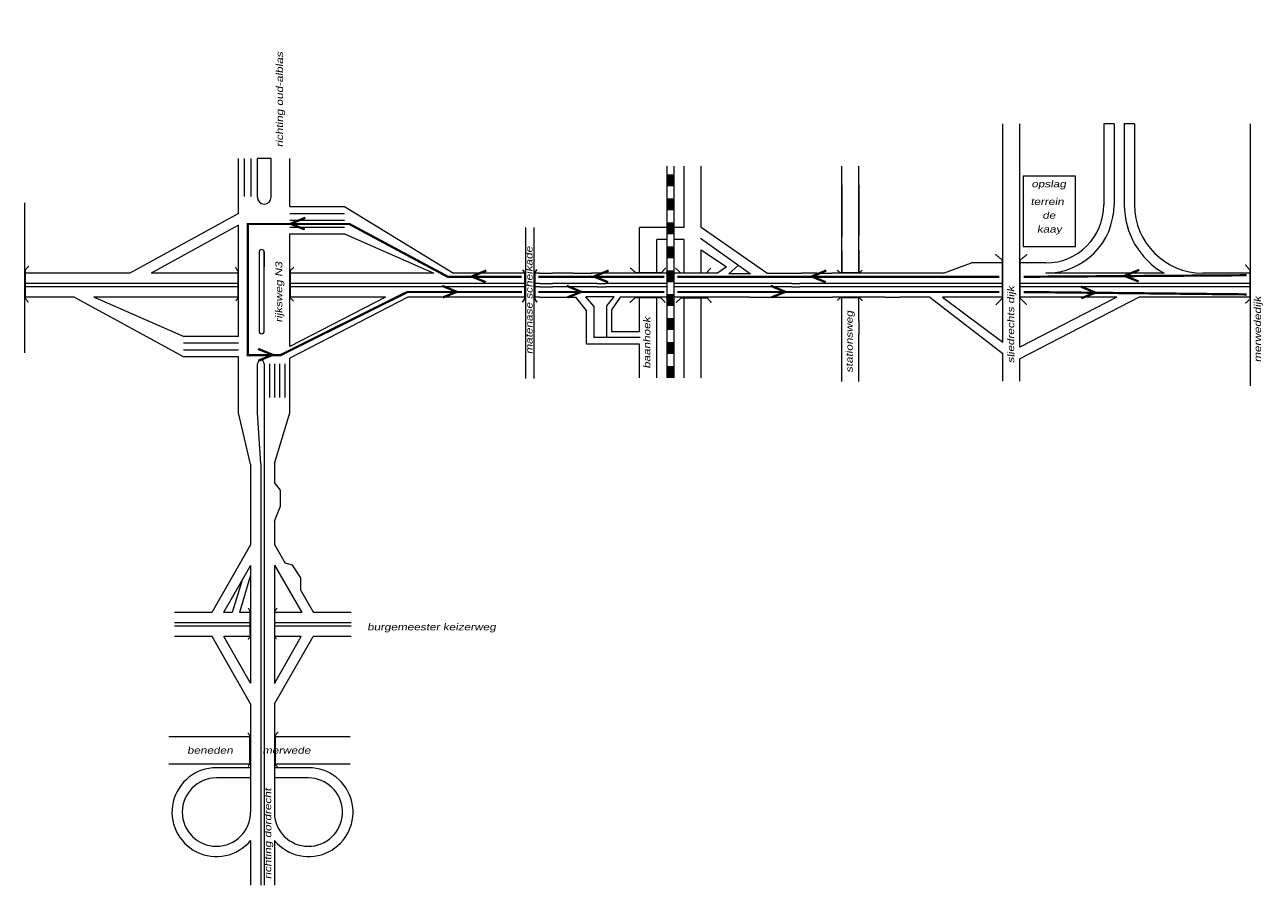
# Model space of a CAD drawing. Header units: metres. Extents: x 534 to 2631, y -2348 to -1484.
# Tile 4 of 13: x 1304 to 1575, y -1979 to -1790. Entities that reach past the tile are written whole.
import ezdxf

# ---------------------------------------------------------------- set-up
doc = ezdxf.new("R2010")
doc.units = ezdxf.units.M
doc.layers.get('0').update_dxf_attribs({"lineweight": 0})
for name, color, linetype, lineweight in [('ROUTE', 1, 'Continuous', 0), ('STROOI', 7, 'Continuous', 0), ('Strooi WEL', 90, 'Continuous', 0), ('Text', 7, 'Continuous', 0)]:
    doc.layers.add(name, color=color, linetype=linetype, lineweight=lineweight)
doc.styles.add('ISO25', font='ARIALN.TTF', dxfattribs={"width": 1.5, "oblique": 10})

msp = doc.modelspace()

# ---------------------------------------------------------------- linework, layer by layer
at = {"ltscale": 0.5}
for p, q in [((1438.51, -1837.55), (1438.51, -1834.93)), ((1451.9, -1837.25), (1462.87, -1845.07)), ((1452.01, -1839.79), (1457.61, -1843.53)), ((1416.57, -1844.93), (1419.37, -1844.95)), ((1423.94, -1844.95), (1427.88, -1844.95)), ((1457.61, -1843.53), (1455.61, -1844.95)), ((1458.07, -1845.07), (1460.18, -1843.18)), ((1459.21, -1845.07), (1458.07, -1845.07)), ((1462.87, -1845.07), (1459.21, -1845.07)), ((1466.4, -1844.95), (1473.58, -1844.93)), ((1416.59, -1847.18), (1419.37, -1847.2)), ((1416.59, -1847.93), (1419.37, -1847.95)), ((1429.23, -1847.2), (1431.11, -1847.2)), ((1429.23, -1847.95), (1431.11, -1847.95)), ((1471.91, -1847.2), (1473.65, -1847.18)), ((1471.92, -1847.95), (1473.67, -1847.93)), ((1416.61, -1850.18), (1421.18, -1850.2)), ((1421.18, -1850.2), (1424.55, -1850.2)), ((1426.89, -1853.11), (1424.55, -1850.2)), ((1428.43, -1852.13), (1426.74, -1850.08)), ((1432.92, -1850.08), (1426.74, -1850.08)), ((1431.3, -1852.12), (1432.92, -1850.08)), ((1434.26, -1850.2), (1432.37, -1852.94)), ((1462.64, -1850.2), (1466.58, -1850.2)), ((1466.58, -1850.2), (1473.74, -1850.18)), ((1502.23, -1850.18), (1518.19, -1862.54)), ((1505, -1850.18), (1518.19, -1860.07)), ((1426.89, -1860.47), (1426.89, -1853.11)), ((1428.43, -1852.13), (1428.43, -1859.05)), ((1431.29, -1859.05), (1431.29, -1852.13)), ((1432.37, -1852.94), (1432.37, -1857.74)), ((1432.37, -1857.74), (1438.51, -1857.73)), ((1452.01, -1860.35), (1452.01, -1857.61)), ((1438.51, -1860.47), (1426.89, -1860.47)), ((1431.29, -1859.05), (1428.43, -1859.05)), ((1438.6, -1859.05), (1431.29, -1859.05))]:
    msp.add_line(p, q, dxfattribs=at)
at = {"color": 0, "ltscale": 0.5}
for p, q in [((1482.88, -1836.91), (1482.88, -1834.95)), ((1482.88, -1839.95), (1482.88, -1836.91)), ((1486.63, -1839.85), (1486.63, -1836.82)), ((1477.39, -1844.93), (1474.04, -1844.93)), ((1495.58, -1844.93), (1492.23, -1844.93)), ((1473.74, -1850.18), (1477.29, -1850.18)), ((1492.33, -1850.18), (1495.68, -1850.18)), ((1482.88, -1858.29), (1482.88, -1855.26)), ((1486.63, -1855.35), (1486.63, -1858.39))]:
    msp.add_line(p, q, dxfattribs=at)
at = {"layer": 'ROUTE'}
msp.add_line((1520.7, -1862.93), (1520.7, -1862.87), dxfattribs=at)
at = {"layer": 'STROOI', "color": 7}
for p, q in [((1518.19, -1843.87), (1518.19, -1812.14)), ((1521.94, -1843.87), (1521.94, -1812.14)), ((1540.38, -1812.14), (1540.38, -1829.93)), ((1542.63, -1812.14), (1540.38, -1812.14)), ((1542.63, -1812.14), (1542.63, -1829.93)), ((1544.88, -1812.14), (1544.88, -1829.93)), ((1547.13, -1812.14), (1544.88, -1812.14)), ((1547.13, -1812.14), (1547.13, -1829.93)), ((1572.59, -1844.93), (1572.59, -1812.14)), ((1350.51, -1831.83), (1350.51, -1819.75)), ((1351.79, -1828.08), (1351.79, -1819.75)), ((1353.3, -1828.08), (1353.3, -1819.75)), ((1354.64, -1828.25), (1354.64, -1819.75)), ((1357.64, -1819.75), (1354.64, -1819.75)), ((1357.64, -1828.25), (1357.64, -1819.75)), ((1361.76, -1830.31), (1361.76, -1819.75)), ((1444.51, -1821.46), (1444.51, -1867.88)), ((1446.01, -1821.46), (1446.01, -1867.88)), ((1448.26, -1834.93), (1448.26, -1821.46)), ((1452.01, -1834.93), (1452.01, -1821.46)), ((1482.88, -1836.91), (1482.88, -1821.41)), ((1486.63, -1836.82), (1486.63, -1821.41)), ((1482.88, -1825.54), (1482.88, -1836.91)), ((1486.63, -1825.54), (1486.63, -1836.82)), ((1522.69, -1823.67), (1522.69, -1839.06)), ((1534.18, -1823.67), (1522.69, -1823.67)), ((1534.18, -1839.06), (1534.18, -1823.67)), ((1303.62, -1862.41), (1303.62, -1829.47)), ((1361.76, -1830.31), (1373.74, -1830.31)), ((1361.76, -1831.81), (1373.74, -1831.81)), ((1373.74, -1830.31), (1397.7, -1844.93)), ((1350.51, -1831.83), (1326.63, -1844.93)), ((1350.51, -1834.4), (1331.31, -1844.93)), ((1350.51, -1858.8), (1350.51, -1834.4)), ((1361.76, -1833.31), (1373.74, -1833.31)), ((1361.76, -1834.81), (1373.74, -1834.81)), ((1361.76, -1836.31), (1373.74, -1836.31)), ((1361.76, -1861.05), (1361.76, -1836.31)), ((1373.74, -1836.31), (1393.38, -1844.93)), ((1413.53, -1868.06), (1413.53, -1834.87)), ((1415.4, -1868.06), (1415.4, -1834.87)), ((1448.26, -1834.93), (1438.51, -1834.93)), ((1466.4, -1844.95), (1452.01, -1834.93)), ((1438.51, -1843.89), (1438.51, -1837.55)), ((1444.51, -1837.55), (1442.26, -1837.55)), ((1442.26, -1843.89), (1442.26, -1837.55)), ((1448.26, -1837.55), (1446.01, -1837.55)), ((1448.26, -1843.89), (1448.26, -1837.55)), ((1452.01, -1843.89), (1452.01, -1839.79)), ((1482.88, -1844.93), (1482.88, -1839.95)), ((1482.88, -1839.95), (1482.88, -1845.02)), ((1486.63, -1844.93), (1486.63, -1839.85)), ((1486.63, -1839.85), (1486.63, -1845.02)), ((1522.69, -1839.06), (1534.18, -1839.06)), ((1355.01, -1840.3), (1355.01, -1857.66)), ((1356.14, -1857.66), (1356.14, -1840.3)), ((1356.14, -1840.3), (1356.14, -1843.54)), ((1505.22, -1844.93), (1511.32, -1842.68)), ((1518.19, -1842.68), (1511.32, -1842.68)), ((1527.63, -1842.68), (1521.94, -1842.68)), ((1326.63, -1844.93), (1303.62, -1844.93)), ((1350.51, -1844.93), (1331.31, -1844.93)), ((1393.38, -1844.93), (1361.76, -1844.93)), ((1413.53, -1844.93), (1397.7, -1844.93)), ((1416.57, -1844.93), (1415.4, -1844.93)), ((1423.94, -1844.95), (1419.37, -1844.95)), ((1455.62, -1844.95), (1427.88, -1844.95)), ((1429.23, -1844.95), (1427.88, -1844.95)), ((1442.18, -1844.95), (1431.11, -1844.95)), ((1438.51, -1844.95), (1438.51, -1843.89)), ((1442.26, -1844.95), (1442.26, -1843.89)), ((1448.26, -1844.95), (1448.26, -1843.89)), ((1452.01, -1844.95), (1452.01, -1843.89)), ((1473.58, -1844.93), (1474.04, -1844.93)), ((1477.39, -1844.93), (1480.68, -1844.93)), ((1492.23, -1844.93), (1480.68, -1844.93)), ((1505.22, -1844.93), (1495.58, -1844.93)), ((1518.19, -1860.07), (1518.19, -1843.87)), ((1521.94, -1861.19), (1521.94, -1843.87)), ((1553.62, -1844.93), (1527.63, -1844.93)), ((1572.59, -1844.93), (1562.13, -1844.93)), ((1572.59, -1869.66), (1572.59, -1844.93)), ((1350.51, -1847.18), (1303.62, -1847.18)), ((1350.51, -1847.93), (1303.62, -1847.93)), ((1383.86, -1847.18), (1361.76, -1847.18)), ((1383.86, -1847.93), (1361.76, -1847.93)), ((1413.53, -1847.18), (1383.4, -1847.18)), ((1413.53, -1847.93), (1383.4, -1847.93)), ((1416.59, -1847.18), (1415.4, -1847.18)), ((1416.59, -1847.93), (1415.4, -1847.93)), ((1429.23, -1847.2), (1419.37, -1847.2)), ((1429.23, -1847.95), (1419.37, -1847.95)), ((1444.51, -1847.2), (1431.11, -1847.2)), ((1444.51, -1847.95), (1431.11, -1847.95)), ((1464.7, -1847.2), (1446.01, -1847.2)), ((1464.7, -1847.95), (1446.01, -1847.95)), ((1471.91, -1847.2), (1464.25, -1847.2)), ((1471.92, -1847.95), (1464.25, -1847.95)), ((1518.19, -1847.18), (1473.65, -1847.18)), ((1518.19, -1847.93), (1473.67, -1847.93)), ((1529.15, -1847.18), (1521.94, -1847.18)), ((1529.17, -1847.93), (1521.94, -1847.93)), ((1572.59, -1847.18), (1528.45, -1847.18)), ((1572.59, -1847.93), (1528.45, -1847.93)), ((1314.44, -1850.18), (1303.62, -1850.18)), ((1338.39, -1863.3), (1314.44, -1850.18)), ((1350.51, -1850.18), (1318.76, -1850.18)), ((1338.39, -1858.8), (1318.76, -1850.18)), ((1382.76, -1850.18), (1361.76, -1861.05)), ((1382.76, -1850.18), (1361.76, -1850.18)), ((1387.66, -1850.18), (1361.76, -1863.58)), ((1413.53, -1850.18), (1387.65, -1850.18)), ((1416.61, -1850.18), (1415.4, -1850.18)), ((1462.64, -1850.2), (1434.26, -1850.2)), ((1442, -1850.2), (1434.26, -1850.2)), ((1438.51, -1857.73), (1438.51, -1850.2)), ((1442.26, -1867.88), (1442.26, -1850.2)), ((1448.26, -1867.88), (1448.26, -1850.2)), ((1452.01, -1857.61), (1452.01, -1850.2)), ((1473.74, -1850.18), (1473.94, -1850.18)), ((1477.29, -1850.18), (1480.85, -1850.18)), ((1492.33, -1850.18), (1480.85, -1850.18)), ((1482.88, -1855.26), (1482.88, -1850.18)), ((1486.63, -1855.35), (1486.63, -1850.18)), ((1502.23, -1850.18), (1495.68, -1850.18)), ((1518.19, -1850.18), (1505, -1850.18)), ((1529.21, -1850.18), (1521.94, -1850.18)), ((1548.12, -1850.18), (1521.94, -1863.73)), ((1543.22, -1850.18), (1521.94, -1861.19)), ((1543.22, -1850.18), (1528.45, -1850.18)), ((1572.59, -1850.18), (1548.12, -1850.18)), ((1572.59, -1855.26), (1572.59, -1850.18)), ((1350.51, -1858.8), (1338.39, -1858.8)), ((1482.88, -1868.73), (1482.88, -1858.29)), ((1486.63, -1868.73), (1486.63, -1858.39)), ((1350.51, -1860.3), (1338.39, -1860.3)), ((1438.51, -1867.88), (1438.51, -1860.47)), ((1452.01, -1867.88), (1452.01, -1860.35)), ((1350.51, -1861.8), (1338.39, -1861.8)), ((1350.51, -1863.3), (1338.39, -1863.3)), ((1350.51, -1875.56), (1350.51, -1863.3)), ((1361.76, -1875.56), (1361.76, -1863.58)), ((1518.19, -1868.6), (1518.19, -1862.54)), ((1521.94, -1868.6), (1521.94, -1863.73)), ((1354.64, -1875.56), (1354.64, -1864.79)), ((1356.14, -1864.79), (1356.14, -1979.24)), ((1357.26, -1864.79), (1357.26, -1872.24)), ((1358.39, -1864.79), (1358.39, -1872.24)), ((1359.51, -1864.79), (1359.51, -1872.24)), ((1360.64, -1864.79), (1360.64, -1872.24)), ((1353.14, -1886.81), (1350.51, -1875.56)), ((1355.39, -1886.73), (1354.64, -1875.56)), ((1358.39, -1886.67), (1361.76, -1875.56)), ((1353.14, -1886.81), (1353.14, -1904.56)), ((1355.39, -1886.73), (1355.39, -1979.24)), ((1358.39, -1886.67), (1358.39, -1890.84)), ((1359.73, -1892.57), (1358.39, -1890.84)), ((1359.73, -1896.03), (1359.73, -1892.57)), ((1358.39, -1899.38), (1359.73, -1896.03)), ((1358.39, -1899.38), (1358.39, -1904.48)), ((1353.14, -1904.56), (1344.63, -1919.42)), ((1358.39, -1904.48), (1360.73, -1908.58)), ((1353.14, -1909.08), (1347.22, -1919.42)), ((1353.14, -1909.08), (1353.14, -1934.87)), ((1358.39, -1909.01), (1364.35, -1919.42)), ((1358.39, -1909.01), (1358.39, -1934.94)), ((1362.32, -1909.02), (1360.73, -1908.58)), ((1364.2, -1911.81), (1362.32, -1909.02)), ((1351.19, -1912.48), (1349.13, -1919.42)), ((1353.14, -1911.2), (1350.69, -1919.42)), ((1364.18, -1914.59), (1364.2, -1911.81)), ((1364.18, -1914.59), (1366.94, -1919.42)), ((1344.63, -1919.42), (1336.43, -1919.42)), ((1349.13, -1919.42), (1347.22, -1919.42)), ((1353.14, -1919.42), (1350.69, -1919.42)), ((1364.35, -1919.42), (1358.39, -1919.42)), ((1375.21, -1919.42), (1366.94, -1919.42)), ((1353.14, -1921.67), (1336.43, -1921.67)), ((1353.14, -1922.42), (1336.43, -1922.42)), ((1375.21, -1921.67), (1358.39, -1921.67)), ((1375.21, -1922.42), (1358.39, -1922.42)), ((1344.7, -1924.67), (1336.43, -1924.67)), ((1353.14, -1939.4), (1344.7, -1924.67)), ((1353.14, -1924.67), (1347.3, -1924.67)), ((1353.14, -1934.87), (1347.3, -1924.67)), ((1358.39, -1934.94), (1364.27, -1924.67)), ((1358.39, -1939.47), (1366.86, -1924.67)), ((1364.27, -1924.67), (1358.39, -1924.67)), ((1375.21, -1924.67), (1366.86, -1924.67)), ((1353.14, -1939.4), (1353.14, -1963.2)), ((1358.39, -1939.47), (1358.39, -1964.2)), ((1353.14, -1946.7), (1335.21, -1946.7)), ((1375.01, -1946.7), (1358.39, -1946.7)), ((1353.14, -1952.7), (1335.21, -1952.7)), ((1353.14, -1953.45), (1345.64, -1953.45)), ((1375.01, -1952.7), (1358.39, -1952.7)), ((1366.01, -1953.45), (1358.39, -1953.45)), ((1353.14, -1955.7), (1345.64, -1955.7)), ((1365.82, -1955.7), (1358.39, -1955.7)), ((1353.14, -1969.43), (1353.14, -1979.24)), ((1358.39, -1969.43), (1358.39, -1979.24))]:
    msp.add_line(p, q, dxfattribs=at)
for points, const_width in [([(1445.25, -1823.24), (1445.25, -1825.88)], 1.5), ([(1445.25, -1828.51), (1445.25, -1831.15)], 1.5), ([(1445.25, -1833.74), (1445.25, -1836.37)], 1.5), ([(1445.25, -1839.01), (1445.25, -1841.64)], 1.5), ([(1516.67, -1851.87), (1518.1, -1850.42), (1518.1, -1842.04), (1516.56, -1840.78)], 0.263), ([(1523.47, -1851.87), (1522.04, -1850.42), (1522.04, -1842.04), (1523.58, -1840.78)], 0.263), ([(1304.37, -1851.34), (1303.72, -1850.4), (1303.72, -1844.19), (1304.47, -1843.34)], 0.263), ([(1349.89, -1851.01), (1350.37, -1850.33), (1350.37, -1844.49), (1349.79, -1843.59)], 0.263), ([(1362.58, -1851.06), (1361.89, -1850.38), (1361.89, -1844.33), (1362.63, -1843.59)], 0.263), ([(1412.84, -1844.18), (1413.32, -1844.79), (1413.32, -1850.53), (1412.78, -1851.31)], 0.35), ([(1415.98, -1844.12), (1415.5, -1844.79), (1415.5, -1850.53), (1415.98, -1851.31)], 0.35), ([(1436.45, -1843.74), (1437.62, -1844.79), (1443.31, -1844.79), (1444.27, -1843.73)], 0.263), ([(1445.25, -1844.28), (1445.25, -1846.91)], 1.5), ([(1446.35, -1843.79), (1447.51, -1844.84), (1453.2, -1844.84), (1454.16, -1843.78)], 0.263), ([(1487.38, -1844.23), (1486.81, -1844.81), (1482.53, -1844.81), (1481.81, -1844.23)], 0.263), ([(1571.42, -1851.57), (1572.46, -1850.65), (1572.46, -1844.29), (1571.42, -1843.02)], 0.263), ([(1436.35, -1851.38), (1437.52, -1850.34), (1443.21, -1850.34), (1444.16, -1851.39)], 0.263), ([(1445.25, -1849.51), (1445.25, -1852.14)], 1.5), ([(1446.48, -1851.4), (1447.64, -1850.35), (1453.34, -1850.35), (1454.29, -1851.41)], 0.263), ([(1487.43, -1850.96), (1486.71, -1850.29), (1482.58, -1850.29), (1481.86, -1850.91)], 0.263), ([(1445.25, -1854.77), (1445.25, -1857.41)], 1.5), ([(1445.25, -1860), (1445.25, -1862.64)], 1.5), ([(1445.25, -1865.27), (1445.25, -1867.9)], 1.5), ([(1352.56, -1925.3), (1353.01, -1924.75), (1353.01, -1919.07), (1352.62, -1918.42)], 0.263), ([(1358.86, -1925.2), (1358.47, -1924.78), (1358.47, -1919.01), (1358.99, -1918.42)], 0.263), ([(1352.6, -1953.22), (1352.95, -1952.68), (1352.95, -1946.41), (1352.55, -1945.77)], 0.263), ([(1359.07, -1953.27), (1358.58, -1952.78), (1358.58, -1946.36), (1359.17, -1945.57)], 0.263)]:
    msp.add_lwpolyline(points, dxfattribs=dict(at, const_width=const_width))
for centre, radius, start, end in [((1356.14, -1828.25), 1.5, 180, 0), ((1527.63, -1829.93), 15, 270, 0), ((1527.63, -1829.93), 12.75, 270, 0), ((1562.13, -1829.93), 17.25, 180, 240.4082), ((1562.13, -1829.93), 15, 180, 270), ((1355.57, -1840.3), 0.562, 0, 180), ((1355.57, -1857.66), 0.562, 180, 0), ((1355.39, -1864.79), 0.75, 0, 180), ((1345.64, -1963.2), 9.75, 90, 320.2849), ((1365.89, -1963.2), 9.75, 219.7151, 90), ((1345.64, -1963.2), 7.5, 90, 0), ((1365.82, -1963.2), 7.5, 187.609, 90)]:
    msp.add_arc(centre, radius, start, end, dxfattribs=at)
at = {"layer": 'Strooi WEL', "const_width": 0.5}
for points in [[(1412.61, -1845.72), (1396.43, -1845.72), (1374.82, -1834.13), (1352.54, -1834.13), (1352.54, -1862.9), (1359.71, -1862.9), (1387.54, -1849.06), (1412.72, -1849.06)], [(1365.15, -1832.76), (1361.93, -1834.08), (1365.03, -1835.32)], [(1404.87, -1844.34), (1401.66, -1845.66), (1404.75, -1846.9)], [(1431.71, -1844.34), (1428.5, -1845.66), (1431.59, -1846.9)], [(1479.48, -1844.34), (1476.27, -1845.66), (1479.36, -1846.9)], [(1522.82, -1845.72), (1571.72, -1845.38)], [(1548.15, -1844.19), (1544.94, -1845.51), (1548.03, -1846.75)], [(1395.19, -1847.69), (1398.4, -1849.02), (1395.31, -1850.26)], [(1416.27, -1845.72), (1443.93, -1845.72)], [(1422.51, -1847.69), (1425.72, -1849.02), (1422.63, -1850.26)], [(1446.78, -1845.72), (1517.44, -1845.72)], [(1467.28, -1847.69), (1470.49, -1849.02), (1467.4, -1850.26)], [(1535.33, -1847.86), (1538.55, -1849.19), (1535.45, -1850.43)], [(1416.27, -1849.06), (1443.93, -1849.06)], [(1446.78, -1849.06), (1517.44, -1849.06)], [(1522.82, -1849.06), (1571.74, -1849.58)], [(1354.8, -1861.54), (1358.02, -1862.86), (1354.92, -1864.1)]]:
    msp.add_lwpolyline(points, dxfattribs=at)

# ---------------------------------------------------------------- texts
at = {"layer": 'Text', "style": 'ISO25', "oblique": 10, "width": 1.5}
for s, p in [('richting oud-alblas', (1360.26, -1817.28)), ('matenase scheikade', (1415.01, -1862.69)), ('rijksweg N3', (1360.09, -1855.76)), ('sliedrechts dijk', (1520.71, -1864.68)), ('merwededijk', (1574.87, -1864.49)), ('stationsweg', (1485.28, -1866.78)), ('baanhoek', (1440.85, -1865.87)), ('richting dordrecht', (1357.66, -1977.91))]:
    msp.add_text(s, height=1.5, rotation=90, dxfattribs=at).set_placement(p)
for s, p in [('opslag', (1524.5, -1826.07)), ('terrein', (1524.31, -1829.95)), ('de', (1526.9, -1832.98)), ('kaay', (1525.72, -1836)), ('burgemeester keizerweg', (1378.74, -1923.31)), ('beneden         merwede', (1339.22, -1950.38))]:
    msp.add_text(s, height=1.5, dxfattribs=at).set_placement(p)

doc.saveas('drawing.dxf')
